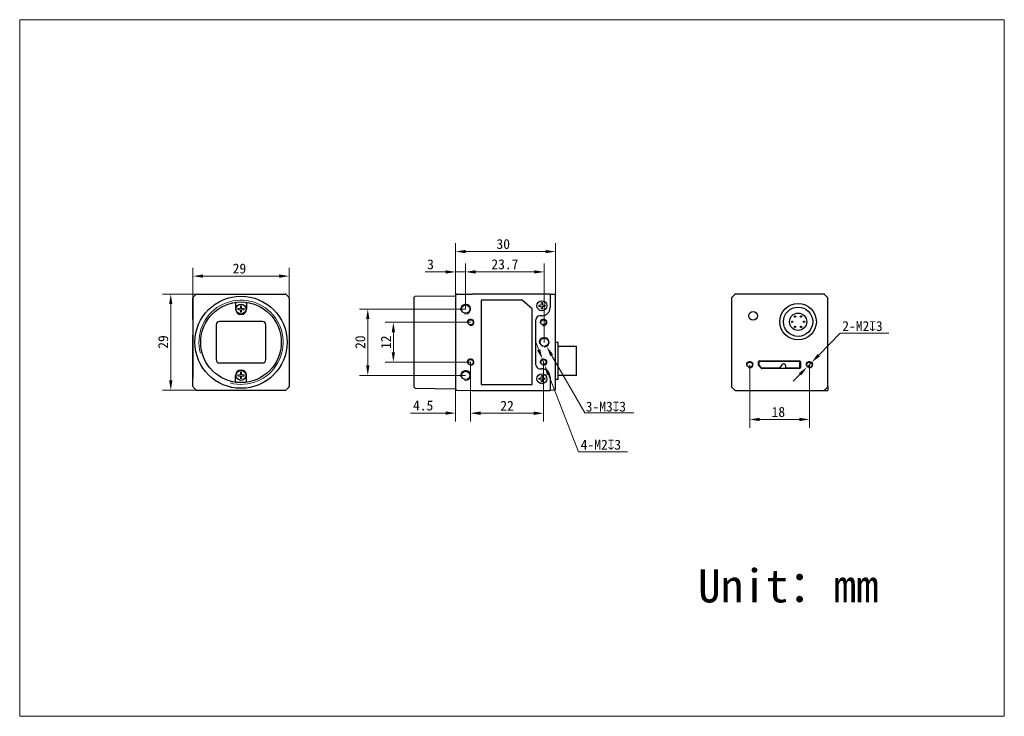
# Model space of a CAD drawing. Header units: millimetres. Extents: x -19 to 278, y 55 to 265.
import ezdxf

# ---------------------------------------------------------------- set-up
doc = ezdxf.new("R2010")
doc.units = ezdxf.units.MM
doc.header["$LTSCALE"] = 16.335
doc.header["$PDMODE"] = 3
doc.header["$PDSIZE"] = 8
doc.layers.get('0').update_dxf_attribs({"linetype": 'CONTINUOUS'})
doc.layers.get('Defpoints').update_dxf_attribs({"linetype": 'CONTINUOUS'})
for name, color, linetype in [('20_ALL_FEATURES', 7, 'CONTINUOUS'), ('ASM_DXF_DIMENSION', 7, 'CONTINUOUS'), ('ASM_DXF_FORMAT', 7, 'CONTINUOUS'), ('D-01-32-26-0DXF_CONTINUOUS_LINE', 7, 'CONTINUOUS'), ('D-01-35-26-0DXF_CONTINUOUS_LINE', 7, 'CONTINUOUS'), ('D-01-36-26-0DXF_CONTINUOUS_LINE', 7, 'CONTINUOUS'), ('HR10A-7R-6PBDXF_CONTINUOUS_LINE', 7, 'CONTINUOUS'), ('MICRO_3_0_B_DXF_CONTINUOUS_LINE', 7, 'CONTINUOUS'), ('SC_T1M2X3B_DXF_CONTINUOUS_LINE', 7, 'CONTINUOUS')]:
    doc.layers.add(name, color=color, linetype=linetype)
doc.styles.get("Standard").update_dxf_attribs({"font": 'simfang.ttf'})
doc.dimstyles.new('DIMSTYLE_1', dxfattribs={"dimtxt": 3, "dimasz": 3, "dimexe": 2.5, "dimexo": 0, "dimgap": 0.75, "dimtad": 1, "dimdsep": 46, "dimtxsty": 'STANDARD', "dimblk": '_FILLED', "dimcen": 0.09, "dimclrd": 8, "dimclre": 8, "dimclrt": 7, "dimadec": 0, "dimazin": 0, "dimtp": 0.001, "dimtm": 0.001, "dimtfac": 1, "dimtofl": 0, "dimtmove": 0, "dimatfit": 3, "dimldrblk": '_FILLED', "dimfxl": 1, "dimtolj": 1, "dimlwd": 15, "dimlwe": 15, "dimarcsym": 0})
doc.dimstyles.new('DIMSTYLE_2', dxfattribs={"dimtxt": 3, "dimasz": 3, "dimexe": 2.5, "dimexo": 0, "dimtad": 1, "dimdec": 3, "dimdsep": 46, "dimtxsty": 'STANDARD', "dimblk": '_FILLED', "dimcen": 0.09, "dimclrd": 8, "dimclre": 8, "dimclrt": 7, "dimadec": 0, "dimazin": 0, "dimtp": 0.001, "dimtm": 0.001, "dimtfac": 1, "dimtdec": 3, "dimtmove": 0, "dimatfit": 2, "dimldrblk": '_FILLED', "dimfxl": 1, "dimtolj": 1, "dimlwd": 15, "dimlwe": 15, "dimarcsym": 0})

# ---------------------------------------------------------------- blocks, each defined once
blk = doc.blocks.new('_FILLED')
at = {"color": 0, "linetype": 'ByBlock'}
blk.add_solid([(0, 0), (-1, 0.167), (-1, -0.167)], dxfattribs=at)
blk = doc.blocks.new('*D1')
at = {"layer": 'ASM_DXF_DIMENSION', "color": 8, "linetype": 'Continuous', "lineweight": 15, "transparency": 16777216}
for p, q in [((33.2, 180.61), (33.2, 189.75)), ((36.2, 187.25), (59.2, 187.25)), ((62.2, 180.61), (62.2, 189.75))]:
    blk.add_line(p, q, dxfattribs=at)
at = {"layer": 'Defpoints', "color": 0, "linetype": 'Continuous', "transparency": 16777216}
for p in [(62.2, 187.25), (33.2, 180.61), (62.2, 180.61)]:
    blk.add_point(p, dxfattribs=at)
at = {"layer": 'ASM_DXF_DIMENSION', "color": 8, "linetype": 'Continuous', "lineweight": 15, "transparency": 16777216, "xscale": 3, "yscale": 3, "zscale": 3, "rotation": 180}
blk.add_blockref('_FILLED', (33.2, 187.25), dxfattribs=at)
at = {"layer": 'ASM_DXF_DIMENSION', "color": 8, "linetype": 'Continuous', "lineweight": 15, "transparency": 16777216, "xscale": 3, "yscale": 3, "zscale": 3}
blk.add_blockref('_FILLED', (62.2, 187.25), dxfattribs=at)
at = {"layer": 'ASM_DXF_DIMENSION', "color": 7, "linetype": 'Continuous', "lineweight": 15, "transparency": 16777216, "insert": (47.21, 191.04), "char_height": 3, "attachment_point": 2}
blk.add_mtext('\\A1;29', dxfattribs=at)
blk = doc.blocks.new('*D2')
at = {"layer": 'ASM_DXF_DIMENSION', "color": 8, "linetype": 'Continuous', "lineweight": 15, "transparency": 16777216}
for p, q in [((34.41, 181.82), (24, 181.82)), ((26.5, 178.82), (26.5, 155.82)), ((35.3, 152.82), (24, 152.82))]:
    blk.add_line(p, q, dxfattribs=at)
at = {"layer": 'Defpoints', "color": 0, "linetype": 'Continuous', "transparency": 16777216}
for p in [(34.41, 181.82), (26.5, 152.82), (35.3, 152.82)]:
    blk.add_point(p, dxfattribs=at)
at = {"layer": 'ASM_DXF_DIMENSION', "color": 8, "linetype": 'Continuous', "lineweight": 15, "transparency": 16777216, "xscale": 3, "yscale": 3, "zscale": 3}
for p, rotation in [((26.5, 181.82), 90), ((26.5, 152.82), 270)]:
    blk.add_blockref('_FILLED', p, dxfattribs=dict(at, rotation=rotation))
at = {"layer": 'ASM_DXF_DIMENSION', "color": 7, "linetype": 'Continuous', "lineweight": 15, "transparency": 16777216, "insert": (22.71, 167.39), "char_height": 3, "attachment_point": 2, "rotation": 90}
blk.add_mtext('\\A1;29', dxfattribs=at)
blk = doc.blocks.new('*D3')
at = {"layer": 'ASM_DXF_DIMENSION', "color": 8, "linetype": 'Continuous', "lineweight": 15, "transparency": 16777216}
for p, q in [((115.44, 177.32), (83.43, 177.32)), ((85.93, 174.32), (85.93, 160.32)), ((115.44, 157.32), (83.43, 157.32))]:
    blk.add_line(p, q, dxfattribs=at)
at = {"layer": 'Defpoints', "color": 0, "linetype": 'Continuous', "transparency": 16777216}
for p in [(115.44, 177.32), (85.93, 157.32), (115.44, 157.32)]:
    blk.add_point(p, dxfattribs=at)
at = {"layer": 'ASM_DXF_DIMENSION', "color": 8, "linetype": 'Continuous', "lineweight": 15, "transparency": 16777216, "xscale": 3, "yscale": 3, "zscale": 3}
for p, rotation in [((85.93, 177.32), 90), ((85.93, 157.32), 270)]:
    blk.add_blockref('_FILLED', p, dxfattribs=dict(at, rotation=rotation))
at = {"layer": 'ASM_DXF_DIMENSION', "color": 7, "linetype": 'Continuous', "lineweight": 15, "transparency": 16777216, "insert": (82.15, 167.32), "char_height": 3, "attachment_point": 2, "rotation": 90}
blk.add_mtext('\\A1;20', dxfattribs=at)
blk = doc.blocks.new('*D4')
at = {"layer": 'ASM_DXF_DIMENSION', "color": 8, "linetype": 'Continuous', "lineweight": 15, "transparency": 16777216}
for p, q in [((115.44, 178.57), (115.44, 191.02)), ((139.14, 167.32), (139.14, 191.02)), ((136.14, 188.52), (118.44, 188.52))]:
    blk.add_line(p, q, dxfattribs=at)
at = {"layer": 'Defpoints', "color": 0, "linetype": 'Continuous', "transparency": 16777216}
for p in [(115.44, 188.52), (115.44, 178.57), (139.14, 167.32)]:
    blk.add_point(p, dxfattribs=at)
at = {"layer": 'ASM_DXF_DIMENSION', "color": 8, "linetype": 'Continuous', "lineweight": 15, "transparency": 16777216, "xscale": 3, "yscale": 3, "zscale": 3, "rotation": 180}
blk.add_blockref('_FILLED', (115.44, 188.52), dxfattribs=at)
at = {"layer": 'ASM_DXF_DIMENSION', "color": 8, "linetype": 'Continuous', "lineweight": 15, "transparency": 16777216, "xscale": 3, "yscale": 3, "zscale": 3}
blk.add_blockref('_FILLED', (139.14, 188.52), dxfattribs=at)
at = {"layer": 'ASM_DXF_DIMENSION', "color": 7, "linetype": 'Continuous', "lineweight": 15, "transparency": 16777216, "insert": (127.29, 192.32), "char_height": 3, "attachment_point": 2}
blk.add_mtext('\\A1;23.7', dxfattribs=at)
blk = doc.blocks.new('*D5')
at = {"layer": 'ASM_DXF_DIMENSION', "color": 8, "linetype": 'Continuous', "lineweight": 15, "transparency": 16777216}
for p, q in [((116.94, 161.32), (116.94, 143.4)), ((138.94, 161.32), (138.94, 143.4)), ((119.94, 145.9), (135.94, 145.9))]:
    blk.add_line(p, q, dxfattribs=at)
at = {"layer": 'Defpoints', "color": 0, "linetype": 'Continuous', "transparency": 16777216}
for p in [(116.94, 161.32), (138.94, 161.32), (138.94, 145.9)]:
    blk.add_point(p, dxfattribs=at)
at = {"layer": 'ASM_DXF_DIMENSION', "color": 8, "linetype": 'Continuous', "lineweight": 15, "transparency": 16777216, "xscale": 3, "yscale": 3, "zscale": 3, "rotation": 180}
blk.add_blockref('_FILLED', (116.94, 145.9), dxfattribs=at)
at = {"layer": 'ASM_DXF_DIMENSION', "color": 8, "linetype": 'Continuous', "lineweight": 15, "transparency": 16777216, "xscale": 3, "yscale": 3, "zscale": 3}
blk.add_blockref('_FILLED', (138.94, 145.9), dxfattribs=at)
at = {"layer": 'ASM_DXF_DIMENSION', "color": 7, "linetype": 'Continuous', "lineweight": 15, "transparency": 16777216, "insert": (127.94, 149.65), "char_height": 3, "attachment_point": 2}
blk.add_mtext('\\A1;22', dxfattribs=at)
blk = doc.blocks.new('*D6')
at = {"layer": 'ASM_DXF_DIMENSION', "color": 8, "linetype": 'Continuous', "lineweight": 15, "transparency": 16777216}
for p, q in [((116.94, 161.32), (116.94, 143.45)), ((112.44, 154.92), (112.44, 143.45)), ((109.44, 145.95), (98.79, 145.95)), ((119.94, 145.95), (122.94, 145.95))]:
    blk.add_line(p, q, dxfattribs=at)
at = {"layer": 'Defpoints', "color": 0, "linetype": 'Continuous', "transparency": 16777216}
for p in [(116.94, 161.32), (112.44, 154.92), (116.94, 145.95)]:
    blk.add_point(p, dxfattribs=at)
at = {"layer": 'ASM_DXF_DIMENSION', "color": 8, "linetype": 'Continuous', "lineweight": 15, "transparency": 16777216, "xscale": 3, "yscale": 3, "zscale": 3}
blk.add_blockref('_FILLED', (112.44, 145.95), dxfattribs=at)
at = {"layer": 'ASM_DXF_DIMENSION', "color": 8, "linetype": 'Continuous', "lineweight": 15, "transparency": 16777216, "xscale": 3, "yscale": 3, "zscale": 3, "rotation": 180}
blk.add_blockref('_FILLED', (116.94, 145.95), dxfattribs=at)
at = {"layer": 'ASM_DXF_DIMENSION', "color": 7, "linetype": 'Continuous', "lineweight": 15, "transparency": 16777216, "insert": (105.69, 149.75), "char_height": 3, "attachment_point": 3}
blk.add_mtext('\\A1;4.5', dxfattribs=at)
blk = doc.blocks.new('*D7')
at = {"layer": 'ASM_DXF_DIMENSION', "color": 8, "linetype": 'Continuous', "lineweight": 15, "transparency": 16777216}
for p, q in [((137.48, 165.04), (136.39, 167.83)), ((138.58, 162.25), (139.31, 160.38)), ((140.4, 157.59), (149.54, 134.28)), ((149.54, 134.28), (164.28, 134.28))]:
    blk.add_line(p, q, dxfattribs=at)
at = {"layer": 'Defpoints', "color": 0, "linetype": 'Continuous', "transparency": 16777216}
for p in [(138.58, 162.25), (139.31, 160.38)]:
    blk.add_point(p, dxfattribs=at)
at = {"layer": 'ASM_DXF_DIMENSION', "color": 8, "linetype": 'Continuous', "lineweight": 15, "transparency": 16777216, "xscale": 3, "yscale": 3, "zscale": 3}
for p, rotation in [((138.58, 162.25), 291.3988988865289), ((139.31, 160.38), 111.3988988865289)]:
    blk.add_blockref('_FILLED', p, dxfattribs=dict(at, rotation=rotation))
at = {"layer": 'ASM_DXF_DIMENSION', "color": 7, "linetype": 'Continuous', "lineweight": 15, "transparency": 16777216, "insert": (150.16, 137.94), "char_height": 3, "attachment_point": 1}
blk.add_mtext('\\A1;4-M2{\\Fgdt;x}3', dxfattribs=at)
blk = doc.blocks.new('*D8')
at = {"color": 8, "linetype": 'Continuous', "lineweight": 15, "transparency": 16777216}
for p, q in [((116.94, 173.32), (91.15, 173.32)), ((93.65, 170.32), (93.65, 164.32)), ((116.94, 161.32), (91.15, 161.32))]:
    blk.add_line(p, q, dxfattribs=at)
at = {"layer": 'Defpoints', "color": 0, "linetype": 'Continuous', "transparency": 16777216}
for p in [(116.94, 173.32), (93.65, 161.32), (116.94, 161.32)]:
    blk.add_point(p, dxfattribs=at)
at = {"color": 8, "linetype": 'Continuous', "lineweight": 15, "transparency": 16777216, "xscale": 3, "yscale": 3, "zscale": 3}
for p, rotation in [((93.65, 173.32), 90), ((93.65, 161.32), 270)]:
    blk.add_blockref('_FILLED', p, dxfattribs=dict(at, rotation=rotation))
at = {"color": 7, "linetype": 'Continuous', "lineweight": 15, "transparency": 16777216, "insert": (91.4, 167.32), "char_height": 3, "attachment_point": 5, "rotation": 90}
blk.add_mtext('\\A1;12', dxfattribs=at)
blk = doc.blocks.new('*D9')
at = {"color": 8, "linetype": 'Continuous', "lineweight": 15, "transparency": 16777216}
for p, q in [((112.44, 179.61), (112.44, 191.01)), ((115.44, 177.32), (115.44, 191.01)), ((109.44, 188.51), (103.28, 188.51)), ((115.44, 188.51), (112.44, 188.51)), ((118.44, 188.51), (121.44, 188.51))]:
    blk.add_line(p, q, dxfattribs=at)
at = {"layer": 'Defpoints', "color": 0, "linetype": 'Continuous', "transparency": 16777216}
for p in [(115.44, 188.51), (112.44, 179.61), (115.44, 177.32)]:
    blk.add_point(p, dxfattribs=at)
at = {"color": 8, "linetype": 'Continuous', "lineweight": 15, "transparency": 16777216, "xscale": 3, "yscale": 3, "zscale": 3}
blk.add_blockref('_FILLED', (112.44, 188.51), dxfattribs=at)
at = {"color": 8, "linetype": 'Continuous', "lineweight": 15, "transparency": 16777216, "xscale": 3, "yscale": 3, "zscale": 3, "rotation": 180}
blk.add_blockref('_FILLED', (115.44, 188.51), dxfattribs=at)
at = {"color": 7, "linetype": 'Continuous', "lineweight": 15, "transparency": 16777216, "insert": (104.86, 190.78), "char_height": 3, "attachment_point": 5}
blk.add_mtext('\\A1;3', dxfattribs=at)
blk = doc.blocks.new('*D10')
at = {"color": 8, "linetype": 'Continuous', "lineweight": 15, "transparency": 16777216}
for p, q in [((139.05, 167.32), (139.23, 167.32)), ((139.14, 167.23), (139.14, 167.41)), ((151.41, 146), (141.39, 163.42))]:
    blk.add_line(p, q, dxfattribs=at)
at = {"layer": 'Defpoints', "color": 0, "linetype": 'Continuous', "transparency": 16777216}
for p in [(138.4, 168.62), (139.89, 166.02)]:
    blk.add_point(p, dxfattribs=at)
at = {"color": 8, "linetype": 'Continuous', "lineweight": 15, "transparency": 16777216, "xscale": 3, "yscale": 3, "zscale": 3, "rotation": 119.926538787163}
blk.add_blockref('_FILLED', (139.89, 166.02), dxfattribs=at)
at = {"color": 7, "linetype": 'Continuous', "lineweight": 15, "transparency": 16777216, "insert": (152.66, 148.35), "char_height": 3, "attachment_point": 5, "rotation": 299.9265}
blk.add_mtext('\\A1;{\\fMS PGothic|b0|i0|c134|p34; }', dxfattribs=at)
blk = doc.blocks.new('*D11')
at = {"color": 8, "linetype": 'Continuous', "lineweight": 15, "transparency": 16777216}
for p, q in [((112.44, 179.61), (112.44, 197.15)), ((142.54, 180.29), (142.54, 197.15)), ((139.54, 194.65), (115.44, 194.65))]:
    blk.add_line(p, q, dxfattribs=at)
at = {"layer": 'Defpoints', "color": 0, "linetype": 'Continuous', "transparency": 16777216}
for p in [(112.44, 194.65), (112.44, 179.61), (142.54, 180.29)]:
    blk.add_point(p, dxfattribs=at)
at = {"color": 8, "linetype": 'Continuous', "lineweight": 15, "transparency": 16777216, "xscale": 3, "yscale": 3, "zscale": 3, "rotation": 180}
blk.add_blockref('_FILLED', (112.44, 194.65), dxfattribs=at)
at = {"color": 8, "linetype": 'Continuous', "lineweight": 15, "transparency": 16777216, "xscale": 3, "yscale": 3, "zscale": 3}
blk.add_blockref('_FILLED', (142.54, 194.65), dxfattribs=at)
at = {"color": 7, "linetype": 'Continuous', "lineweight": 15, "transparency": 16777216, "insert": (126.79, 196.91), "char_height": 3, "attachment_point": 5}
blk.add_mtext('\\A1;30', dxfattribs=at)
blk = doc.blocks.new('*D15')
at = {"layer": 'ASM_DXF_DIMENSION', "color": 8, "linetype": 'Continuous', "lineweight": 15, "transparency": 16777216}
for p, q in [((201.14, 160.55), (201.14, 141.54)), ((219.14, 160.55), (219.14, 141.54)), ((204.14, 144.04), (216.14, 144.04))]:
    blk.add_line(p, q, dxfattribs=at)
at = {"layer": 'Defpoints', "color": 0, "linetype": 'Continuous', "transparency": 16777216}
for p in [(201.14, 160.55), (219.14, 160.55), (219.14, 144.04)]:
    blk.add_point(p, dxfattribs=at)
at = {"layer": 'ASM_DXF_DIMENSION', "color": 8, "linetype": 'Continuous', "lineweight": 15, "transparency": 16777216, "xscale": 3, "yscale": 3, "zscale": 3, "rotation": 180}
blk.add_blockref('_FILLED', (201.14, 144.04), dxfattribs=at)
at = {"layer": 'ASM_DXF_DIMENSION', "color": 8, "linetype": 'Continuous', "lineweight": 15, "transparency": 16777216, "xscale": 3, "yscale": 3, "zscale": 3}
blk.add_blockref('_FILLED', (219.14, 144.04), dxfattribs=at)
at = {"layer": 'ASM_DXF_DIMENSION', "color": 7, "linetype": 'Continuous', "lineweight": 15, "transparency": 16777216, "insert": (209.78, 147.82), "char_height": 3, "attachment_point": 2}
blk.add_mtext('\\A1;18', dxfattribs=at)
blk = doc.blocks.new('*D16')
at = {"layer": 'ASM_DXF_DIMENSION', "color": 8, "linetype": 'Continuous', "lineweight": 15, "transparency": 16777216}
for p, q in [((221.94, 163.41), (228.42, 170.03)), ((228.42, 170.03), (243.1, 170.03)), ((218.44, 159.84), (219.84, 161.26)), ((216.34, 157.69), (214.24, 155.55))]:
    blk.add_line(p, q, dxfattribs=at)
at = {"layer": 'Defpoints', "color": 0, "linetype": 'Continuous', "transparency": 16777216}
for p in [(219.84, 161.26), (218.44, 159.84)]:
    blk.add_point(p, dxfattribs=at)
at = {"layer": 'ASM_DXF_DIMENSION', "color": 8, "linetype": 'Continuous', "lineweight": 15, "transparency": 16777216, "xscale": 3, "yscale": 3, "zscale": 3}
for p, rotation in [((219.84, 161.26), 225.585646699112), ((218.44, 159.84), 45.58564669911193)]:
    blk.add_blockref('_FILLED', p, dxfattribs=dict(at, rotation=rotation))
at = {"layer": 'ASM_DXF_DIMENSION', "color": 7, "linetype": 'Continuous', "lineweight": 15, "transparency": 16777216, "insert": (229.05, 173.69), "char_height": 3, "attachment_point": 1}
blk.add_mtext('\\A1;2-M2{\\Fgdt;x}3', dxfattribs=at)

msp = doc.modelspace()

# ---------------------------------------------------------------- linework, layer by layer
at = {"color": 7, "linetype": 'Continuous', "lineweight": 30}
msp.add_line((62.1997, 174.1665), (62.1997, 154.0231), dxfattribs=at)
for p in [(223.4965, 152.7998), (224.6689, 154.0057)]:
    msp.add_line(p, (224.6689, 152.7998))
at = {"color": 8, "linetype": 'Continuous', "lineweight": 15}
msp.add_line((151.4149, 145.9991), (166.1809, 145.9991), dxfattribs=at)
at = {"layer": '20_ALL_FEATURES', "color": 7}
for p, q in [((143.344, 167.216), (142.544, 167.216)), ((143.344, 156.216), (143.344, 167.216)), ((143.344, 166.141), (148.844, 166.141)), ((148.844, 157.291), (148.844, 166.141)), ((142.544, 156.216), (143.344, 156.216)), ((148.844, 157.291), (143.344, 157.291))]:
    msp.add_line(p, q, dxfattribs=at)
for centre, radius in [((202.1375, 175.2998), 1.3019), ((201.1375, 160.5498), 0.8), ((219.1375, 160.5498), 0.8)]:
    msp.add_circle(centre, radius, dxfattribs=at)
at = {"layer": 'ASM_DXF_FORMAT', "color": 7, "linetype": 'Continuous', "lineweight": 15}
for p, q in [((-19.0675, 54.5512), (-19.0675, 264.5512)), ((-19.0675, 264.5512), (277.9325, 264.5512)), ((277.9325, 54.5512), (277.9325, 264.5512)), ((-19.0675, 54.5512), (277.9325, 54.5512))]:
    msp.add_line(p, q, dxfattribs=at)
at = {"layer": 'D-01-32-26-0DXF_CONTINUOUS_LINE', "color": 7, "linetype": 'Continuous', "lineweight": 30}
for p, q in [((33.3461, 180.9624), (34.0532, 181.6695)), ((34.4068, 181.816), (60.9926, 181.816)), ((61.3461, 181.6695), (62.0532, 180.9624)), ((196.5224, 181.6521), (195.8153, 180.945)), ((223.4618, 181.7986), (196.876, 181.7986)), ((33.1997, 174.1665), (33.1997, 180.6089)), ((62.1997, 180.6089), (62.1997, 174.1665)), ((195.6689, 180.5915), (195.6689, 174.1491)), ((33.1997, 156.7033), (33.1997, 169.4654)), ((195.6689, 169.448), (195.6689, 155.9486)), ((224.6689, 155.9486), (224.6689, 169.448))]:
    msp.add_line(p, q, dxfattribs=at)
for centre, start, end in [((34.4068, 181.316), 90, 135), ((60.9926, 181.316), 45, 90), ((33.6997, 180.6089), 135, 180), ((61.6997, 180.6089), 0, 45)]:
    msp.add_arc(centre, 0.5, start, end, dxfattribs=at)
at = {"layer": 'D-01-35-26-0DXF_CONTINUOUS_LINE', "color": 7, "linetype": 'Continuous', "lineweight": 30}
for p, q in [((46.0682, 179.0368), (46.0682, 177.316)), ((46.0831, 179.3412), (46.0997, 179.3601)), ((49.3162, 179.3412), (49.2997, 179.3601)), ((49.3311, 179.0368), (49.3311, 177.316)), ((40.1997, 172.566), (40.1997, 162.066)), ((54.1997, 173.566), (41.1997, 173.566)), ((55.1997, 162.066), (55.1997, 172.566)), ((41.1997, 161.066), (54.1997, 161.066)), ((46.0682, 155.5951), (46.0682, 157.316)), ((46.0831, 155.2907), (46.0997, 155.2718)), ((49.3162, 155.2907), (49.2997, 155.2718)), ((49.3311, 155.5951), (49.3311, 157.316))]:
    msp.add_line(p, q, dxfattribs=at)
msp.add_circle((47.6997, 167.316), 12.15, dxfattribs=at)
for centre, radius, start, end in [((47.6997, 177.316), 1.6314, 180, 0), ((41.1997, 172.566), 1, 90, 180), ((54.1997, 172.566), 1, 0, 90), ((41.1997, 162.066), 1, 180, 270), ((54.1997, 162.066), 1, 270, 0), ((47.6997, 157.316), 1.6314, 0, 180)]:
    msp.add_arc(centre, radius, start, end, dxfattribs=at)
for points, knots in [([(46.0831, 179.3412), (46.0811, 179.3389), (46.0797, 179.3285), (46.0766, 179.3098), (46.0745, 179.2806), (46.0723, 179.2431), (46.0705, 179.1981), (46.0687, 179.1286), (46.0682, 179.0742), (46.0682, 179.0368)], [0, 0, 0, 0, 0.03080762, 0.09532791, 0.19159123, 0.31637849, 0.46519723, 0.63326695, 1, 1, 1, 1]), ([(49.3311, 179.0368), (49.3311, 179.0742), (49.3306, 179.1286), (49.3288, 179.1981), (49.3271, 179.2431), (49.3249, 179.2806), (49.3228, 179.3098), (49.3196, 179.3285), (49.3183, 179.3389), (49.3162, 179.3412)], [0, 0, 0, 0, 0.36673305, 0.53480277, 0.68362151, 0.80840877, 0.90467209, 0.96919238, 1, 1, 1, 1]), ([(46.0682, 155.5951), (46.0682, 155.5578), (46.0687, 155.5033), (46.0705, 155.4338), (46.0723, 155.3888), (46.0745, 155.3514), (46.0766, 155.3221), (46.0797, 155.3034), (46.0811, 155.293), (46.0831, 155.2907)], [0, 0, 0, 0, 0.36673305, 0.53480277, 0.68362151, 0.80840877, 0.90467209, 0.96919238, 1, 1, 1, 1]), ([(49.3162, 155.2907), (49.3183, 155.293), (49.3196, 155.3034), (49.3228, 155.3221), (49.3249, 155.3514), (49.3271, 155.3888), (49.3288, 155.4338), (49.3306, 155.5033), (49.3311, 155.5578), (49.3311, 155.5951)], [0, 0, 0, 0, 0.03080762, 0.09532791, 0.19159123, 0.31637849, 0.46519723, 0.63326695, 1, 1, 1, 1])]:
    msp.add_open_spline(points, degree=3, knots=knots, dxfattribs=at)
at = {"layer": 'D-01-36-26-0DXF_CONTINUOUS_LINE', "color": 7, "linetype": 'Continuous', "lineweight": 30}
for p, q in [((33.3461, 180.9624), (34.0532, 181.6695)), ((34.4068, 181.816), (60.9926, 181.816)), ((61.3461, 181.6695), (62.0532, 180.9624)), ((99.934, 180.9068), (100.234, 181.2094)), ((100.234, 181.2094), (112.2463, 181.3142)), ((112.4443, 181.5055), (112.444, 181.4924)), ((112.444, 181.4924), (112.4443, 181.5052)), ((112.444, 167.3209), (112.444, 181.4924)), ((112.4443, 181.5052), (112.4443, 181.5055)), ((112.7414, 181.7924), (117.442, 181.8334)), ((140.8449, 181.8316), (117.442, 181.8334)), ((140.8622, 181.8316), (140.8449, 181.8316)), ((140.944, 181.8307), (140.944, 177.8942)), ((140.944, 181.816), (142.3355, 181.7798)), ((142.544, 153.1315), (142.5441, 181.5026)), ((195.8153, 180.945), (196.5225, 181.6521)), ((223.4618, 181.7986), (196.876, 181.7986)), ((223.8153, 181.6521), (224.5225, 180.945)), ((33.1997, 180.6089), (33.1997, 156.5341)), ((99.934, 153.7251), (99.934, 180.9068)), ((120.094, 180.016), (120.094, 154.616)), ((132.494, 180.016), (120.094, 180.016)), ((135.494, 177.416), (132.494, 180.016)), ((195.6689, 180.5915), (195.6689, 154.0057)), ((224.6689, 154.0057), (224.6689, 180.5915)), ((135.494, 154.616), (135.494, 177.416)), ((138.4659, 175.2943), (137.8336, 175.2888)), ((136.644, 160.5431), (136.644, 174.0889)), ((112.444, 153.1395), (112.444, 167.311)), ((203.7743, 160.4254), (203.7743, 161.3848)), ((204.1025, 161.713), (216.1725, 161.713)), ((216.5007, 161.3848), (216.5007, 159.7148)), ((137.8336, 159.3431), (138.4659, 159.3376)), ((204.5596, 159.4858), (203.8674, 160.1965)), ((216.1725, 159.3866), (204.7947, 159.3866)), ((33.1997, 154.0231), (33.1822, 156.0211)), ((120.094, 154.616), (135.494, 154.616)), ((140.944, 156.7377), (140.944, 152.8012)), ((33.3461, 153.6695), (33.3636, 153.652)), ((33.3461, 153.6695), (34.0532, 152.9624)), ((60.9926, 152.816), (34.4068, 152.816)), ((61.3461, 152.9624), (62.0532, 153.6695)), ((62.0355, 153.6525), (62.0358, 153.652)), ((62.0358, 153.652), (62.0533, 153.6695)), ((99.934, 153.7251), (100.234, 153.4225)), ((100.234, 153.4225), (112.2463, 153.3177)), ((112.7414, 152.8395), (117.442, 152.7985)), ((117.442, 152.7985), (140.8449, 152.8003)), ((142.148, 152.8317), (140.944, 152.816)), ((142.3355, 152.8521), (142.1499, 152.8318)), ((142.544, 153.1362), (142.544, 153.1389)), ((142.544, 153.137), (142.5441, 153.1316)), ((142.544, 153.1332), (142.5441, 153.1353)), ((195.8153, 153.6521), (196.5224, 152.945)), ((196.5225, 152.945), (195.8153, 153.6521)), ((196.876, 152.7986), (199.8099, 152.7986)), ((196.876, 152.7986), (223.4618, 152.7986)), ((220.5278, 152.7986), (223.4618, 152.7986)), ((224.5225, 153.6521), (223.8153, 152.945)), ((223.8153, 152.945), (224.5224, 153.6521))]:
    msp.add_line(p, q, dxfattribs=at)
for points in [[(112.363, 181.3531), (112.3323, 181.3345), (112.2988, 181.3217), (112.2635, 181.3151), (112.2463, 181.3142)], [(112.4121, 181.4051), (112.3899, 181.3769), (112.363, 181.3531)], [(112.2463, 153.3177), (112.2635, 153.3168), (112.2988, 153.3102), (112.3323, 153.2974), (112.363, 153.2788), (112.3899, 153.255), (112.4121, 153.2268), (112.4289, 153.1951), (112.4398, 153.1609), (112.4413, 153.1494)]]:
    msp.add_lwpolyline(points, dxfattribs=at)
for centre, radius in [((47.6997, 167.316), 13.8934), ((115.444, 177.316), 1.25), ((116.944, 173.316), 0.8), ((138.944, 173.316), 0.8), ((139.144, 167.316), 1.25), ((116.944, 161.316), 0.8), ((138.944, 161.316), 0.8), ((115.444, 157.316), 1.25)]:
    msp.add_circle(centre, radius, dxfattribs=at)
for centre, radius, start, end in [((112.7458, 181.4821), 0.3018, 178.065006, 179.997459), ((196.8746, 181.2998), 0.4981, 127.665656, 134.980172), ((196.878, 181.2955), 0.5036, 113.514992, 127.676712), ((196.8727, 181.3064), 0.4915, 111.603733, 113.461741), ((196.8767, 181.2952), 0.5034, 97.968634, 111.553521), ((196.8762, 181.2999), 0.4986, 90.023338, 97.984427), ((223.4616, 181.3003), 0.4982, 82.470742, 89.978986), ((223.461, 181.295), 0.5036, 68.44895, 82.48328), ((223.4651, 181.3064), 0.4915, 66.53826, 68.396267), ((223.46, 181.2958), 0.5033, 53.080799, 66.489153), ((223.4628, 181.2993), 0.4988, 45.023667, 53.097249), ((196.1671, 180.5913), 0.4982, 172.470742, 179.978986), ((196.1725, 180.5907), 0.5036, 158.44895, 172.48328), ((196.161, 180.5947), 0.4915, 156.53826, 158.396267), ((196.1717, 180.5896), 0.5033, 143.080799, 156.489153), ((196.1682, 180.5924), 0.4988, 135.023667, 143.097249), ((224.1701, 180.5929), 0.4981, 37.665656, 44.980172), ((224.1659, 180.5895), 0.5036, 23.514992, 37.676712), ((224.1768, 180.5947), 0.4915, 21.603733, 23.461741), ((224.1655, 180.5907), 0.5034, 7.968634, 21.553521), ((224.1703, 180.5913), 0.4986, 0.023338, 7.984427), ((137.844, 174.0889), 1.2, 90.5, 180), ((138.444, 177.7942), 2.5, 270.5, 0), ((138.9446, 173.3188), 1.0029, 255.010024, 269.967763), ((137.844, 160.5431), 1.2, 180, 269.5), ((204.1025, 161.3848), 0.3282, 90, 180), ((204.1025, 160.4254), 0.3282, 180, 224.246152), ((216.1725, 161.3848), 0.3282, 0, 90), ((138.444, 156.8377), 2.5, 0, 89.5), ((204.7947, 159.7148), 0.3282, 224.246152, 270), ((216.1725, 159.7148), 0.3282, 270, 0), ((33.6996, 154.023), 0.4999, 179.994628, 225.003217), ((34.4068, 153.3159), 0.5, 225, 270), ((34.4035, 153.308), 0.4914, 246.627805, 248.306634), ((60.9926, 153.3159), 0.5, 270, 315), ((60.9918, 153.3194), 0.5035, 277.61421, 291.64007), ((60.9959, 153.308), 0.4914, 291.693368, 293.372193), ((61.6997, 154.0231), 0.5, 315, 329.999905), ((61.6985, 154.024), 0.5015, 315.024759, 324.994023), ((61.7006, 154.0219), 0.4985, 315.021812, 322.734533), ((61.6968, 154.0249), 0.5034, 322.720342, 336.570594), ((61.6999, 154.023), 0.4998, 324.988972, 0.005774), ((112.7458, 153.1498), 0.3018, 180.002541, 181.934994), ((142.2225, 153.1531), 0.3215, 290.572295, 356.195626), ((142.2369, 153.1526), 0.3071, 356.124045, 359.989194), ((196.1675, 154.0059), 0.4986, 180.023339, 187.984603), ((196.1723, 154.0064), 0.5034, 187.968809, 201.553633), ((196.161, 154.0024), 0.4915, 201.603846, 203.461711), ((196.1719, 154.0076), 0.5036, 203.514962, 217.67668), ((196.1677, 154.0042), 0.4981, 217.665624, 224.980171), ((196.875, 153.2978), 0.4988, 225.023644, 233.092762), ((196.8778, 153.3013), 0.5033, 233.076333, 246.492745), ((196.8727, 153.2907), 0.4915, 246.541909, 248.383027), ((196.8768, 153.3021), 0.5036, 248.436011, 262.505313), ((196.8762, 153.2968), 0.4982, 262.492923, 269.979097), ((223.4616, 153.2972), 0.4986, 270.023446, 278.005066), ((223.4611, 153.3019), 0.5034, 277.98911, 291.5667), ((223.4651, 153.2907), 0.4915, 291.616973, 293.458091), ((223.4598, 153.3016), 0.5036, 293.511358, 307.673025), ((223.4632, 153.2974), 0.4981, 307.661934, 314.980153), ((224.1696, 154.0047), 0.4988, 315.023667, 323.097211), ((224.1661, 154.0075), 0.5033, 323.080761, 336.489182), ((224.1768, 154.0024), 0.4915, 336.53829, 338.396154), ((224.1653, 154.0064), 0.5036, 338.44884, 352.483469), ((224.1707, 154.0058), 0.4982, 352.470933, 359.978987)]:
    msp.add_arc(centre, radius, start, end, dxfattribs=at)
at = {"layer": 'D-01-36-26-0DXF_CONTINUOUS_LINE', "color": 7, "linetype": 'Continuous', "lineweight": 15}
for centre, radius, start, end in [((47.6997, 167.316), 12.7, 255, 195), ((115.444, 177.316), 1.5, 255, 195), ((116.944, 173.316), 1, 255, 195), ((138.944, 173.316), 0.9999, 270, 195.003808), ((139.144, 167.316), 1.4999, 270, 195.936151), ((116.944, 161.316), 1, 255, 195), ((138.944, 161.316), 0.9999, 270, 195.003808), ((201.1375, 160.5498), 1, 255, 195), ((219.1375, 160.5498), 1, 255, 195), ((115.444, 157.316), 1.5, 255, 195), ((138.9446, 161.3188), 1.0029, 255.010024, 269.967763)]:
    msp.add_arc(centre, radius, start, end, dxfattribs=at)
at = {"layer": 'D-01-36-26-0DXF_CONTINUOUS_LINE', "color": 7, "linetype": 'Continuous', "lineweight": 30}
msp.add_ellipse((33.1953, 156.5341), major_axis=(0, 0.5), ratio=0.00872687, start_param=-3.13286601, end_param=-1.57079633, dxfattribs=at)
for points, knots in [([(112.2458, 181.2927), (112.2949, 181.2931), (112.3968, 181.3332), (112.4412, 181.4331), (112.4438, 181.4822)], [0, 0, 0, 0, 0.50012866, 1, 1, 1, 1]), ([(112.748, 181.7924), (112.7092, 181.7921), (112.6308, 181.7759), (112.531, 181.7096), (112.4632, 181.6102), (112.4455, 181.5316), (112.4442, 181.4923)], [0, 0, 0, 0, 0.24831576, 0.49796634, 0.74865574, 1, 1, 1, 1]), ([(140.944, 181.8307), (140.944, 181.8312), (140.9408, 181.8304), (140.9376, 181.8314), (140.9297, 181.831), (140.9202, 181.8314), (140.9081, 181.8314), (140.8885, 181.8315), (140.873, 181.8316), (140.8622, 181.8316)], [0, 0, 0, 0, 0.01862378, 0.07309268, 0.16171118, 0.28231776, 0.43108985, 0.6038005, 1, 1, 1, 1]), ([(142.3355, 181.7798), (142.3954, 181.7573), (142.5037, 181.6739), (142.544, 181.5432), (142.544, 181.4794)], [0, 0, 0, 0, 0.50072866, 1, 1, 1, 1]), ([(112.2458, 153.3392), (112.2949, 153.3388), (112.3968, 153.2987), (112.4412, 153.1988), (112.4438, 153.1497)], [0, 0, 0, 0, 0.50012905, 1, 1, 1, 1]), ([(112.748, 152.8395), (112.7092, 152.8398), (112.6308, 152.8561), (112.531, 152.9223), (112.4632, 153.0217), (112.4455, 153.1003), (112.4442, 153.1396)], [0, 0, 0, 0, 0.24831576, 0.49796634, 0.74865574, 1, 1, 1, 1]), ([(140.8449, 152.8003), (140.8576, 152.8003), (140.876, 152.8003), (140.8993, 152.8004), (140.9142, 152.8005), (140.9263, 152.8007), (140.9346, 152.8008), (140.9394, 152.801), (140.942, 152.8009), (140.943, 152.8012), (140.944, 152.801), (140.944, 152.8012)], [0, 0, 0, 0, 0.38279641, 0.55626541, 0.70764375, 0.83176535, 0.92378609, 0.95670012, 0.980536, 0.99504214, 1, 1, 1, 1])]:
    msp.add_open_spline(points, degree=3, knots=knots, dxfattribs=at)
at = {"layer": 'HR10A-7R-6PBDXF_CONTINUOUS_LINE', "color": 7, "linetype": 'Continuous', "lineweight": 30}
for centre, radius in [((215.7375, 173.4998), 5.5), ((215.7375, 173.4998), 4.425), ((215.7375, 173.4998), 2.6), ((214.8375, 175.0598), 0.2), ((216.6375, 175.0598), 0.2), ((213.9375, 173.4998), 0.2), ((217.5375, 173.4998), 0.2), ((214.8375, 171.9398), 0.2), ((216.6375, 171.9398), 0.2)]:
    msp.add_circle(centre, radius, dxfattribs=at)
at = {"layer": 'MICRO_3_0_B_DXF_CONTINUOUS_LINE', "color": 7, "linetype": 'Continuous', "lineweight": 30}
for p, q in [((204.0025, 160.4254), (204.0025, 161.3848)), ((216.1725, 161.4848), (204.1025, 161.4848)), ((210.1822, 159.6476), (211.0567, 160.6154)), ((216.2725, 159.7148), (216.2725, 161.3848)), ((204.7231, 159.645), (204.0309, 160.3557)), ((204.7947, 159.6148), (207.4325, 159.6148)), ((207.4525, 159.6148), (210.1081, 159.6148)), ((211.9625, 160.2668), (211.9625, 159.7148)), ((212.0625, 159.6148), (216.1725, 159.6148))]:
    msp.add_line(p, q, dxfattribs=at)
for centre, radius, start, end in [((204.1025, 161.3848), 0.1, 90, 180), ((204.1025, 160.4254), 0.1, 180, 224.246152), ((211.4425, 160.2668), 0.52, 0, 137.898577), ((216.1725, 161.3848), 0.1, 0, 90), ((204.7947, 159.7148), 0.1, 224.246152, 270), ((210.1081, 159.7148), 0.1, 270, 317.816016), ((212.0625, 159.7148), 0.1, 180, 270), ((216.1725, 159.7148), 0.1, 270, 0)]:
    msp.add_arc(centre, radius, start, end, dxfattribs=at)
at = {"layer": 'SC_T1M2X3B_DXF_CONTINUOUS_LINE', "color": 7, "linetype": 'Continuous', "lineweight": 15}
for p, q in [((138.164, 178.496), (137.5978, 178.496)), ((138.264, 179.1622), (138.264, 178.596)), ((138.624, 178.596), (138.624, 179.1622)), ((139.2903, 178.496), (138.724, 178.496)), ((47.4197, 177.496), (46.8535, 177.496)), ((46.8535, 177.136), (47.4197, 177.136)), ((47.5197, 178.1622), (47.5197, 177.596)), ((47.5197, 177.036), (47.5197, 176.4697)), ((47.8797, 177.596), (47.8797, 178.1622)), ((47.8797, 176.4697), (47.8797, 177.036)), ((48.5459, 177.496), (47.9797, 177.496)), ((47.9797, 177.136), (48.5459, 177.136)), ((137.5978, 178.136), (138.164, 178.136)), ((138.264, 178.036), (138.264, 177.4697)), ((138.624, 177.4697), (138.624, 178.036)), ((138.724, 178.136), (139.2903, 178.136)), ((47.4197, 157.496), (46.8535, 157.496)), ((47.5197, 158.1622), (47.5197, 157.596)), ((47.8797, 157.596), (47.8797, 158.1622)), ((48.5459, 157.496), (47.9797, 157.496)), ((46.8535, 157.136), (47.4197, 157.136)), ((47.5197, 157.036), (47.5197, 156.4697)), ((47.8797, 156.4697), (47.8797, 157.036)), ((47.9797, 157.136), (48.5459, 157.136)), ((138.164, 156.496), (137.5978, 156.496)), ((137.5978, 156.136), (138.164, 156.136)), ((138.264, 157.1622), (138.264, 156.596)), ((138.264, 156.036), (138.264, 155.4697)), ((138.624, 156.596), (138.624, 157.1622)), ((138.624, 155.4697), (138.624, 156.036)), ((139.2903, 156.496), (138.724, 156.496)), ((138.724, 156.136), (139.2903, 156.136))]:
    msp.add_line(p, q, dxfattribs=at)
at = {"layer": 'SC_T1M2X3B_DXF_CONTINUOUS_LINE', "color": 7, "linetype": 'Continuous', "lineweight": 30}
for centre in [(47.6997, 177.316), (138.444, 178.316), (47.6997, 157.316), (138.444, 156.316)]:
    msp.add_circle(centre, 1.5, dxfattribs=at)
at = {"layer": 'SC_T1M2X3B_DXF_CONTINUOUS_LINE', "color": 7, "linetype": 'Continuous', "lineweight": 15}
for centre, radius, start, end in [((47.6197, 178.1622), 0.1, 95.400537, 180), ((47.6997, 177.316), 0.95, 84.599463, 95.400537), ((47.7797, 178.1622), 0.1, 0, 84.599463), ((138.444, 178.316), 0.95, 174.599463, 185.400537), ((137.5978, 178.396), 0.1, 90, 174.599463), ((137.5978, 178.236), 0.1, 185.400537, 270), ((138.164, 178.596), 0.1, 270, 0), ((138.364, 179.1622), 0.1, 95.400537, 180), ((138.444, 178.316), 0.95, 84.599463, 95.400537), ((138.524, 179.1622), 0.1, 0, 84.599463), ((138.724, 178.596), 0.1, 180, 270), ((139.2903, 178.396), 0.1, 5.400537, 90), ((139.2903, 178.236), 0.1, 270, 354.599463), ((138.444, 178.316), 0.95, 354.599463, 5.400537), ((47.6997, 177.316), 0.95, 174.599463, 185.400537), ((46.8535, 177.396), 0.1, 90, 174.599463), ((46.8535, 177.236), 0.1, 185.400537, 270), ((47.4197, 177.596), 0.1, 270, 0), ((47.4197, 177.036), 0.1, 0, 90), ((47.6197, 176.4697), 0.1, 180, 264.599463), ((47.6997, 177.316), 0.95, 264.599463, 275.400537), ((47.7797, 176.4697), 0.1, 275.400537, 0), ((47.9797, 177.596), 0.1, 180, 270), ((47.9797, 177.036), 0.1, 90, 180), ((48.5459, 177.396), 0.1, 5.400537, 90), ((48.5459, 177.236), 0.1, 270, 354.599463), ((47.6997, 177.316), 0.95, 354.599463, 5.400537), ((138.164, 178.036), 0.1, 0, 90), ((138.364, 177.4697), 0.1, 180, 264.599463), ((138.444, 178.316), 0.95, 264.599463, 275.400537), ((138.524, 177.4697), 0.1, 275.400537, 0), ((138.724, 178.036), 0.1, 90, 180), ((46.8535, 157.396), 0.1, 90, 174.599463), ((47.4197, 157.596), 0.1, 270, 0), ((47.6197, 158.1622), 0.1, 95.400537, 180), ((47.6997, 157.316), 0.95, 84.599463, 95.400537), ((47.7797, 158.1622), 0.1, 0, 84.599463), ((47.9797, 157.596), 0.1, 180, 270), ((48.5459, 157.396), 0.1, 5.400537, 90), ((47.6997, 157.316), 0.95, 174.599463, 185.400537), ((46.8535, 157.236), 0.1, 185.400537, 270), ((47.4197, 157.036), 0.1, 0, 90), ((47.6197, 156.4697), 0.1, 180, 264.599463), ((47.6997, 157.316), 0.95, 264.599463, 275.400537), ((47.7797, 156.4697), 0.1, 275.400537, 0), ((47.9797, 157.036), 0.1, 90, 180), ((48.5459, 157.236), 0.1, 270, 354.599463), ((47.6997, 157.316), 0.95, 354.599463, 5.400537), ((138.444, 156.316), 0.95, 174.599463, 185.400537), ((137.5978, 156.396), 0.1, 90, 174.599463), ((137.5978, 156.236), 0.1, 185.400537, 270), ((138.164, 156.596), 0.1, 270, 0), ((138.164, 156.036), 0.1, 0, 90), ((138.364, 157.1622), 0.1, 95.400537, 180), ((138.364, 155.4697), 0.1, 180, 264.599463), ((138.444, 156.316), 0.95, 84.599463, 95.400537), ((138.444, 156.316), 0.95, 264.599463, 275.400537), ((138.524, 157.1622), 0.1, 0, 84.599463), ((138.524, 155.4697), 0.1, 275.400537, 0), ((138.724, 156.596), 0.1, 180, 270), ((138.724, 156.036), 0.1, 90, 180), ((139.2903, 156.396), 0.1, 5.400537, 90), ((139.2903, 156.236), 0.1, 270, 354.599463), ((138.444, 156.316), 0.95, 354.599463, 5.400537)]:
    msp.add_arc(centre, radius, start, end, dxfattribs=at)

# ---------------------------------------------------------------- texts
at = {"color": 7, "linetype": 'Continuous', "lineweight": 15, "insert": (151.653, 149.4134), "char_height": 3, "attachment_point": 1}
msp.add_mtext_dynamic_manual_height_columns('\\A1;{\\C7;3-M3\\Fgdt|c134;x\\fFangSong|b0|i0|c134|p49;3}', width=15.102676, gutter_width=22.5, heights=[0], dxfattribs=at)
at = {"insert": (185.5623, 98.8908), "char_height": 10, "attachment_point": 1}
msp.add_mtext_dynamic_manual_height_columns('Unit：mm', width=63.843551, gutter_width=1, heights=[0], dxfattribs=at)

# ---------------------------------------------------------------- dimensions: what is measured, and where the dimension line sits
at = {"color": 7, "linetype": 'Continuous', "lineweight": 15}
dim = msp.add_linear_dim(base=(112.444, 194.6476), p1=(142.5441, 180.2904), p2=(112.444, 179.6064), text='30', dimstyle='DIMSTYLE_1', dxfattribs=at)
dim.commit()
dim.dimension.update_dxf_attribs({"geometry": '*D11', "text_midpoint": (126.7896, 194.6476), "dimtype": 160})
dim = msp.add_linear_dim(base=(115.444, 188.5148), p1=(112.444, 179.6064), p2=(115.444, 177.316), dimstyle='DIMSTYLE_1', override={"dimtofl": 1}, dxfattribs=at)
dim.commit()
dim.dimension.update_dxf_attribs({"geometry": '*D9', "text_midpoint": (104.8626, 188.5148), "dimtype": 160})
dim = msp.add_linear_dim(base=(93.6528, 161.316), p1=(116.944, 173.316), p2=(116.944, 161.316), angle=90, dimstyle='DIMSTYLE_1', dxfattribs=at)
dim.commit()
dim.dimension.update_dxf_attribs({"geometry": '*D8', "text_midpoint": (93.6528, 167.316), "dimtype": 160})
dim = msp.add_diameter_dim_2p(p1=(138.3957, 168.616), p2=(139.8923, 166.0161), text='{\\fMS PGothic|b0|i0|c134|p34; }', dimstyle='DIMSTYLE_1', dxfattribs=at)
dim.commit()
dim.dimension.update_dxf_attribs({"geometry": '*D10', "text_midpoint": (150.7091, 147.2252), "dimtype": 163})
at = {"layer": 'ASM_DXF_DIMENSION', "color": 7, "linetype": 'Continuous', "lineweight": 15}
for base, p1, p2, picture, middle in [((62.1997, 187.2536), (33.1997, 180.6089), (62.1997, 180.6089), '*D1', (47.2128, 187.2536)), ((116.944, 145.9505), (112.444, 154.9153), (116.944, 161.316), '*D6', (102.6169, 145.9505)), ((138.944, 145.8983), (116.944, 161.316), (138.944, 161.316), '*D5', (127.944, 145.8983)), ((219.1375, 144.0383), (201.1375, 160.5498), (219.1375, 160.5498), '*D15', (209.7795, 144.0383))]:
    dim = msp.add_linear_dim(base=base, p1=p1, p2=p2, dimstyle='DIMSTYLE_1', dxfattribs=at)
    dim.commit()
    dim.dimension.update_dxf_attribs({"geometry": picture, "text_midpoint": middle, "dimtype": 160})
for base, p1, p2, angle, picture, middle in [((115.444, 188.5156), (139.144, 167.316), (115.444, 178.566), 180, '*D4', (127.294, 188.5156)), ((26.4975, 152.816), (34.4068, 181.816), (35.2991, 152.816), 270, '*D2', (26.4975, 167.3874)), ((85.9298, 157.316), (115.444, 177.316), (115.444, 157.316), 270, '*D3', (85.9298, 167.316))]:
    dim = msp.add_linear_dim(base=base, p1=p1, p2=p2, angle=angle, dimstyle='DIMSTYLE_1', dxfattribs=at)
    dim.commit()
    dim.dimension.update_dxf_attribs({"geometry": picture, "text_midpoint": middle, "dimtype": 160})
for p1, p2, text, picture, middle in [((218.4377, 159.8355), (219.8374, 161.2641), '2-M<>{\\Fgdt;x}3', '*D16', (236.0724, 170.0287)), ((138.5792, 162.247), (139.3089, 160.3849), '4-M<>{\\Fgdt;x}3', '*D7', (157.2221, 134.2768))]:
    dim = msp.add_diameter_dim_2p(p1=p1, p2=p2, text=text, dimstyle='DIMSTYLE_2', override={"dimtih": 1, "dimtoh": 1, "dimpost": '<>'}, dxfattribs=at)
    dim.commit()
    dim.dimension.update_dxf_attribs({"geometry": picture, "text_midpoint": middle, "dimtype": 163})

doc.saveas('drawing.dxf')
